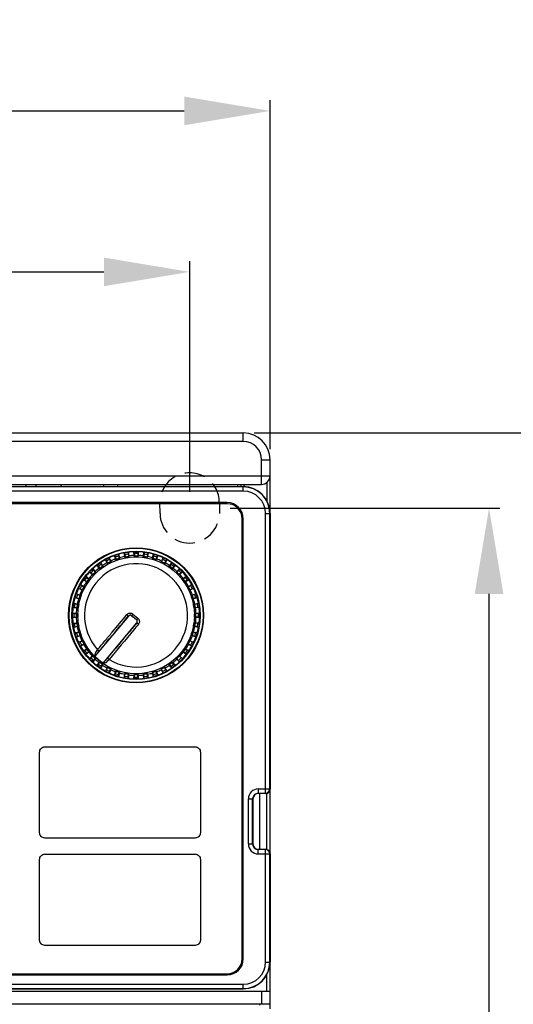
# Model space of a CAD drawing. Header units: millimetres. Extents: x 0 to 1132, y 0 to 772.
# Tile 30 of 39: x 174 to 221, y 622 to 713. Entities that reach past the tile are written whole.
import ezdxf

# ---------------------------------------------------------------- set-up
doc = ezdxf.new("R2010")
doc.units = ezdxf.units.MM
doc.header["$LTSCALE"] = 60.775
doc.header["$PDMODE"] = 3
doc.header["$PDSIZE"] = 0.3
doc.linetypes.add('HIDDEN2', pattern=[4.7625, 3.175, -1.5875])
doc.layers.get('0').update_dxf_attribs({"linetype": 'CONTINUOUS'})
doc.layers.get('Defpoints').update_dxf_attribs({"linetype": 'CONTINUOUS'})
for name, color, linetype in [('07_ALL_FEATURES', 7, 'CONTINUOUS'), ('DIM', 7, 'CONTINUOUS'), ('MS300-KNOB_DXF_CONTINUOUS_LINE', 7, 'CONTINUOUS'), ('MS300-MEMBRADXF_CONTINUOUS_LINE', 7, 'CONTINUOUS')]:
    doc.layers.add(name, color=color, linetype=linetype)
doc.styles.get("Standard").update_dxf_attribs({"font": 'micross.ttf'})
doc.dimstyles.new('DIMSTYLE_1', dxfattribs={"dimtxt": 10, "dimasz": 3, "dimexe": 1, "dimexo": 1, "dimgap": 2.5, "dimtad": 1, "dimdec": 0, "dimzin": 0, "dimdsep": 46, "dimtxsty": 'Standard', "dimblk": '_FILLED', "dimblk1": '_FILLED', "dimblk2": '_FILLED', "dimcen": 0.09, "dimadec": 0, "dimazin": 0, "dimtp": 0.1, "dimtm": 0.1, "dimtfac": 1, "dimtdec": 0, "dimtofl": 0, "dimtmove": 0, "dimatfit": 3, "dimldrblk": '_FILLED', "dimfxl": 1, "dimtolj": 1, "dimtzin": 0, "dimarcsym": 0})
doc.dimstyles.new('DIMSTYLE_2', dxfattribs={"dimtxt": 10, "dimasz": 3, "dimexe": 1, "dimexo": 1, "dimgap": 2.5, "dimtad": 1, "dimdec": 1, "dimzin": 0, "dimdsep": 46, "dimtxsty": 'Standard', "dimblk": '_FILLED', "dimblk1": '_FILLED', "dimblk2": '_FILLED', "dimcen": 0.09, "dimadec": 0, "dimazin": 0, "dimtp": 0.1, "dimtm": 0.1, "dimtfac": 1, "dimtdec": 1, "dimtofl": 0, "dimtmove": 0, "dimatfit": 3, "dimldrblk": '_FILLED', "dimfxl": 1, "dimtolj": 1, "dimtzin": 0, "dimarcsym": 0})

# ---------------------------------------------------------------- blocks, each defined once
blk = doc.blocks.new('_FILLED')
at = {"color": 0, "linetype": 'ByBlock'}
blk.add_solid([(0, 0), (-1, 0.167), (-1, -0.167)], dxfattribs=at)
blk = doc.blocks.new('*D2')
at = {"layer": 'Defpoints', "color": 0, "linetype": 'Continuous', "transparency": 16777216}
for p in [(197.851, 704.847), (88.851, 672.347), (197.851, 672.347)]:
    blk.add_point(p, dxfattribs=at)
at = {"layer": 'DIM', "color": 0, "linetype": 'Continuous', "lineweight": -2, "transparency": 16777216}
for p, q in [((88.851, 673.347), (88.851, 705.847)), ((197.851, 673.347), (197.851, 705.847)), ((96.851, 704.847), (189.851, 704.847))]:
    blk.add_line(p, q, dxfattribs=at)
at = {"layer": 'DIM', "color": 0, "linetype": 'Continuous', "lineweight": -2, "transparency": 16777216, "xscale": 8, "yscale": 8, "zscale": 8, "rotation": 180}
blk.add_blockref('_FILLED', (88.851, 704.847), dxfattribs=at)
at = {"layer": 'DIM', "color": 0, "linetype": 'Continuous', "lineweight": -2, "transparency": 16777216, "xscale": 8, "yscale": 8, "zscale": 8}
blk.add_blockref('_FILLED', (197.851, 704.847), dxfattribs=at)
at = {"layer": 'DIM', "color": 0, "linetype": 'Continuous', "transparency": 16777216, "insert": (143.351, 713.347), "char_height": 6, "attachment_point": 2}
blk.add_mtext('\\A1;W', dxfattribs=at)
blk = doc.blocks.new('*D3')
at = {"layer": 'Defpoints', "color": 0, "linetype": 'Continuous', "transparency": 16777216}
for p in [(190.351, 689.847), (96.351, 668.355), (190.351, 668.355)]:
    blk.add_point(p, dxfattribs=at)
at = {"layer": 'DIM', "color": 0, "linetype": 'Continuous', "lineweight": -2, "transparency": 16777216}
for p, q in [((96.351, 669.355), (96.351, 690.847)), ((190.351, 669.355), (190.351, 690.847)), ((104.351, 689.847), (182.351, 689.847))]:
    blk.add_line(p, q, dxfattribs=at)
at = {"layer": 'DIM', "color": 0, "linetype": 'Continuous', "lineweight": -2, "transparency": 16777216, "xscale": 8, "yscale": 8, "zscale": 8, "rotation": 180}
blk.add_blockref('_FILLED', (96.351, 689.847), dxfattribs=at)
at = {"layer": 'DIM', "color": 0, "linetype": 'Continuous', "lineweight": -2, "transparency": 16777216, "xscale": 8, "yscale": 8, "zscale": 8}
blk.add_blockref('_FILLED', (190.351, 689.847), dxfattribs=at)
at = {"layer": 'DIM', "color": 0, "linetype": 'Continuous', "transparency": 16777216, "insert": (143.601, 698.449), "char_height": 6, "attachment_point": 2}
blk.add_mtext('\\A1;W1', dxfattribs=at)
blk = doc.blocks.new('*D4')
at = {"layer": 'Defpoints', "color": 0, "linetype": 'Continuous', "transparency": 16777216}
for p in [(195.351, 674.847), (195.351, 467.847), (233.277, 467.847)]:
    blk.add_point(p, dxfattribs=at)
at = {"layer": 'DIM', "color": 0, "linetype": 'Continuous', "lineweight": -2, "transparency": 16777216}
for p, q in [((196.351, 674.847), (234.277, 674.847)), ((233.277, 666.847), (233.277, 475.847)), ((196.351, 467.847), (234.277, 467.847))]:
    blk.add_line(p, q, dxfattribs=at)
at = {"layer": 'DIM', "color": 0, "linetype": 'Continuous', "lineweight": -2, "transparency": 16777216, "xscale": 8, "yscale": 8, "zscale": 8}
for p, rotation in [((233.277, 674.847), 90), ((233.277, 467.847), 270)]:
    blk.add_blockref('_FILLED', p, dxfattribs=dict(at, rotation=rotation))
at = {"layer": 'DIM', "color": 0, "linetype": 'Continuous', "transparency": 16777216, "insert": (224.777, 571.347), "char_height": 6, "attachment_point": 2, "rotation": 90}
blk.add_mtext('\\A1;H', dxfattribs=at)
blk = doc.blocks.new('*D5')
at = {"layer": 'Defpoints', "color": 0, "linetype": 'Continuous', "transparency": 16777216}
for p in [(193.12, 667.847), (218.277, 667.847), (190.351, 474.097)]:
    blk.add_point(p, dxfattribs=at)
at = {"layer": 'DIM', "color": 0, "linetype": 'Continuous', "lineweight": -2, "transparency": 16777216}
for p, q in [((194.12, 667.847), (219.277, 667.847)), ((218.277, 482.097), (218.277, 659.847)), ((191.351, 474.097), (219.277, 474.097))]:
    blk.add_line(p, q, dxfattribs=at)
at = {"layer": 'DIM', "color": 0, "linetype": 'Continuous', "lineweight": -2, "transparency": 16777216, "xscale": 8, "yscale": 8, "zscale": 8}
for p, rotation in [((218.277, 667.847), 90), ((218.277, 474.097), 270)]:
    blk.add_blockref('_FILLED', p, dxfattribs=dict(at, rotation=rotation))
at = {"layer": 'DIM', "color": 0, "linetype": 'Continuous', "transparency": 16777216, "insert": (209.674, 571.347), "char_height": 6, "attachment_point": 2, "rotation": 90}
blk.add_mtext('\\A1;H1', dxfattribs=at)
blk = doc.blocks.new('HOLE')
at = {"layer": '07_ALL_FEATURES', "linetype": 'HIDDEN2', "ltscale": 0.01}
for p, q in [((211.896, 657.225), (211.893, 658.225)), ((217.433, 658.225), (217.43, 657.225))]:
    blk.add_line(p, q, dxfattribs=at)
for centre, major_axis, start_param, end_param in [((214.663, 658.234), (0, 2.77), -1.573852, 1.573852), ((214.663, 657.234), (0, 2.767), -4.709334, -1.573852)]:
    blk.add_ellipse(centre, major_axis=major_axis, ratio=0.999995, start_param=start_param, end_param=end_param, dxfattribs=at)

msp = doc.modelspace()

# ---------------------------------------------------------------- linework, layer by layer
at = {"linetype": 'Continuous'}
for p, q in [((91.351, 674.847), (195.351, 674.847)), ((195.351, 674.047), (195.351, 674.847)), ((195.351, 674.047), (131.824, 674.047)), ((197.051, 670.047), (197.051, 672.347)), ((197.051, 672.347), (197.851, 672.347)), ((197.851, 667.347), (197.851, 672.347)), ((129.771, 670.847), (197.851, 670.847)), ((130.582, 670.047), (197.051, 670.047)), ((132.351, 669.847), (195.351, 669.847)), ((195.351, 669.819), (132.351, 669.819)), ((175.101, 669.847), (175.101, 670.047)), ((176.001, 670.047), (176.001, 669.847)), ((182.311, 670.047), (182.311, 669.847)), ((183.611, 670.047), (183.611, 669.847)), ((194.851, 669.847), (194.851, 670.047)), ((195.159, 669.847), (195.159, 670.047)), ((195.351, 669.419), (195.351, 669.847)), ((195.459, 669.847), (195.459, 670.047)), ((197.551, 670.222), (197.551, 668.526)), ((195.351, 669.419), (132.351, 669.419)), ((193.851, 668.347), (133.851, 668.347)), ((193.851, 668.247), (133.851, 668.247)), ((197.423, 641.275), (197.423, 667.347)), ((197.423, 667.347), (197.851, 667.347)), ((197.823, 641.675), (197.823, 667.347)), ((197.851, 667.347), (197.851, 641.647)), ((195.251, 625.847), (195.251, 666.847)), ((195.351, 625.847), (195.351, 666.847)), ((196.751, 641.675), (196.751, 641.247)), ((196.751, 641.675), (197.823, 641.675)), ((196.751, 641.275), (197.423, 641.275)), ((197.423, 641.275), (197.451, 641.247)), ((197.823, 641.675), (197.851, 641.647)), ((197.851, 635.647), (197.851, 641.647)), ((195.823, 636.547), (195.823, 640.747)), ((195.823, 640.747), (196.251, 640.747)), ((196.223, 636.547), (196.223, 640.747)), ((196.251, 640.747), (196.251, 636.547)), ((197.451, 641.247), (196.751, 641.247)), ((196.851, 641.247), (196.851, 636.047)), ((197.551, 636.047), (197.551, 641.247)), ((195.823, 636.547), (196.251, 636.547)), ((196.751, 635.619), (196.751, 636.047)), ((197.451, 636.047), (196.751, 636.047)), ((197.423, 636.019), (196.751, 636.019)), ((197.451, 636.047), (197.423, 636.019)), ((197.423, 625.547), (197.423, 636.019)), ((196.751, 635.619), (197.823, 635.619)), ((197.851, 635.647), (197.823, 635.619)), ((197.823, 625.547), (197.823, 635.619)), ((197.851, 635.647), (197.851, 625.547)), ((197.423, 625.547), (197.851, 625.547)), ((197.851, 621.182), (197.851, 625.547)), ((133.851, 624.447), (193.851, 624.447)), ((133.851, 624.347), (193.851, 624.347)), ((197.551, 622.847), (197.551, 624.367)), ((132.351, 623.475), (195.351, 623.475)), ((132.351, 623.075), (195.351, 623.075)), ((132.351, 623.047), (195.351, 623.047)), ((195.351, 623.047), (195.351, 623.475)), ((129.771, 622.847), (197.851, 622.847)), ((197.051, 622.847), (197.051, 621.61)), ((197.051, 621.61), (130.624, 621.61)), ((196.851, 621.608), (196.851, 621.538))]:
    msp.add_line(p, q, dxfattribs=at)
for centre, radius, start, end in [((195.351, 672.347), 2.5, 0, 90), ((195.351, 672.347), 1.7, 0, 90), ((197.051, 670.847), 0.8, 270, 0), ((175.551, 667.847), 3.5, 34.85743, 38.94941), ((195.351, 667.347), 2.5, 0, 90), ((195.351, 667.347), 2.472, 0, 90), ((195.351, 667.347), 2.072, 0, 90), ((193.851, 666.847), 1.5, 0, 90), ((193.851, 666.847), 1.4, 0, 90), ((196.751, 640.747), 0.928, 90, 180), ((196.751, 640.747), 0.528, 90, 180), ((197.423, 641.675), 0.4, 270.02106, 359.97894), ((196.751, 640.747), 0.5, 90, 180), ((196.751, 636.547), 0.928, 180, 270), ((196.751, 636.547), 0.528, 180, 270), ((196.751, 636.547), 0.5, 180, 270), ((197.423, 635.618), 0.4, 0.02105, 89.97895), ((193.851, 625.847), 1.5, 270, 0), ((193.851, 625.847), 1.4, 270, 0), ((195.351, 625.547), 2.5, 270, 0), ((195.351, 625.547), 2.472, 270, 0), ((195.351, 625.547), 2.072, 270, 0)]:
    msp.add_arc(centre, radius, start, end, dxfattribs=at)
for centre, major_axis, ratio, start_param, end_param in [((197.451, 641.647), (0.283, -0.283), 0.999695, -0.785246, 0.785246), ((197.451, 635.647), (0.283, 0.283), 0.999695, -0.785246, 0.785246), ((197.051, 621.608), (0.8, 0), 0.003491, 6.283185, 7.853982)]:
    msp.add_ellipse(centre, major_axis=major_axis, ratio=ratio, start_param=start_param, end_param=end_param, dxfattribs=at)
at = {"layer": 'MS300-KNOB_DXF_CONTINUOUS_LINE', "linetype": 'Continuous'}
for p, q in [((183.33, 663.421), (183.71, 663.545)), ((183.331, 663.418), (183.33, 663.421)), ((183.33, 663.421), (183.41, 663.293)), ((183.445, 663.099), (183.331, 663.418)), ((183.41, 663.293), (183.721, 663.394)), ((183.41, 663.293), (183.49, 663.075)), ((183.71, 663.545), (183.721, 663.394)), ((183.711, 663.541), (183.71, 663.545)), ((183.711, 663.541), (183.806, 663.216)), ((183.721, 663.394), (183.784, 663.171)), ((184.227, 663.669), (184.622, 663.731)), ((184.227, 663.665), (184.227, 663.669)), ((184.227, 663.669), (184.286, 663.53)), ((184.29, 663.332), (184.227, 663.665)), ((184.286, 663.53), (184.608, 663.581)), ((184.286, 663.53), (184.331, 663.302)), ((184.346, 663.201), (184.29, 663.332)), ((184.331, 663.302), (184.636, 663.35)), ((184.346, 663.201), (184.331, 663.302)), ((184.622, 663.731), (184.608, 663.581)), ((184.608, 663.581), (184.636, 663.35)), ((184.622, 663.728), (184.622, 663.731)), ((184.622, 663.728), (184.665, 663.392)), ((184.636, 663.35), (184.652, 663.249)), ((184.665, 663.392), (184.652, 663.249)), ((185.151, 663.77), (185.151, 663.773)), ((185.151, 663.773), (185.188, 663.627)), ((185.151, 663.773), (185.551, 663.773)), ((185.162, 663.431), (185.151, 663.77)), ((185.196, 663.292), (185.162, 663.431)), ((185.188, 663.627), (185.196, 663.394)), ((185.188, 663.627), (185.515, 663.627)), ((185.196, 663.292), (185.196, 663.394)), ((185.196, 663.394), (185.506, 663.394)), ((185.515, 663.627), (185.506, 663.394)), ((185.541, 663.431), (185.506, 663.292)), ((185.506, 663.394), (185.506, 663.292)), ((185.551, 663.773), (185.515, 663.627)), ((185.551, 663.77), (185.541, 663.431)), ((185.551, 663.77), (185.551, 663.773)), ((186.037, 663.392), (186.08, 663.728)), ((186.05, 663.249), (186.037, 663.392)), ((186.05, 663.249), (186.066, 663.35)), ((186.094, 663.581), (186.066, 663.35)), ((186.066, 663.35), (186.372, 663.302)), ((186.08, 663.728), (186.081, 663.731)), ((186.081, 663.731), (186.094, 663.581)), ((186.081, 663.731), (186.476, 663.669)), ((186.094, 663.581), (186.417, 663.53)), ((186.412, 663.332), (186.356, 663.201)), ((186.372, 663.302), (186.356, 663.201)), ((186.417, 663.53), (186.372, 663.302)), ((186.475, 663.665), (186.412, 663.332)), ((186.476, 663.669), (186.417, 663.53)), ((186.475, 663.665), (186.476, 663.669)), ((186.896, 663.216), (186.991, 663.541)), ((186.982, 663.394), (186.918, 663.171)), ((186.992, 663.545), (186.982, 663.394)), ((186.982, 663.394), (187.293, 663.293)), ((186.991, 663.541), (186.992, 663.545)), ((186.992, 663.545), (187.373, 663.421)), ((187.293, 663.293), (187.213, 663.075)), ((187.372, 663.418), (187.257, 663.099)), ((187.373, 663.421), (187.293, 663.293)), ((187.372, 663.418), (187.373, 663.421)), ((181.706, 662.524), (182.03, 662.759)), ((181.708, 662.521), (181.706, 662.524)), ((181.706, 662.524), (181.822, 662.427)), ((181.915, 662.253), (181.708, 662.521)), ((181.822, 662.427), (182.086, 662.619)), ((181.822, 662.427), (181.965, 662.244)), ((181.965, 662.244), (182.215, 662.426)), ((182.03, 662.759), (182.086, 662.619)), ((182.032, 662.756), (182.03, 662.759)), ((182.032, 662.756), (182.222, 662.476)), ((182.086, 662.619), (182.215, 662.426)), ((182.215, 662.426), (182.276, 662.343)), ((182.222, 662.476), (182.276, 662.343)), ((182.483, 663.036), (182.839, 663.218)), ((182.484, 663.033), (182.483, 663.036)), ((182.483, 663.036), (182.581, 662.922)), ((182.647, 662.736), (182.484, 663.033)), ((182.581, 662.922), (182.873, 663.071)), ((182.581, 662.922), (182.695, 662.719)), ((182.741, 662.628), (182.647, 662.736)), ((182.695, 662.719), (182.97, 662.86)), ((182.741, 662.628), (182.695, 662.719)), ((182.839, 663.218), (182.873, 663.071)), ((182.84, 663.215), (182.839, 663.218)), ((182.84, 663.215), (182.985, 662.908)), ((182.873, 663.071), (182.97, 662.86)), ((182.97, 662.86), (183.017, 662.769)), ((182.985, 662.908), (183.017, 662.769)), ((183.521, 662.978), (183.445, 663.099)), ((183.49, 663.075), (183.784, 663.171)), ((183.521, 662.978), (183.49, 663.075)), ((183.784, 663.171), (183.816, 663.073)), ((183.806, 663.216), (183.816, 663.073)), ((186.887, 663.073), (186.896, 663.216)), ((186.887, 663.073), (186.918, 663.171)), ((186.918, 663.171), (187.213, 663.075)), ((187.257, 663.099), (187.181, 662.978)), ((187.213, 663.075), (187.181, 662.978)), ((187.686, 662.769), (187.717, 662.908)), ((187.686, 662.769), (187.732, 662.86)), ((187.717, 662.908), (187.862, 663.215)), ((187.83, 663.071), (187.732, 662.86)), ((187.732, 662.86), (188.008, 662.719)), ((187.863, 663.218), (187.83, 663.071)), ((187.83, 663.071), (188.121, 662.922)), ((187.862, 663.215), (187.863, 663.218)), ((187.863, 663.218), (188.22, 663.036)), ((188.055, 662.736), (187.961, 662.628)), ((188.008, 662.719), (187.961, 662.628)), ((188.121, 662.922), (188.008, 662.719)), ((188.218, 663.033), (188.055, 662.736)), ((188.22, 663.036), (188.121, 662.922)), ((188.218, 663.033), (188.22, 663.036)), ((188.427, 662.343), (188.48, 662.476)), ((188.427, 662.343), (188.487, 662.426)), ((188.48, 662.476), (188.671, 662.756)), ((188.616, 662.619), (188.487, 662.426)), ((188.487, 662.426), (188.737, 662.244)), ((188.673, 662.759), (188.616, 662.619)), ((188.616, 662.619), (188.881, 662.427)), ((188.671, 662.756), (188.673, 662.759)), ((188.673, 662.759), (188.996, 662.524)), ((188.881, 662.427), (188.737, 662.244)), ((188.994, 662.521), (188.787, 662.253)), ((188.996, 662.524), (188.881, 662.427)), ((188.994, 662.521), (188.996, 662.524)), ((180.439, 661.168), (180.674, 661.492)), ((180.677, 661.49), (180.674, 661.492)), ((180.674, 661.492), (180.771, 661.376)), ((180.677, 661.49), (180.945, 661.282)), ((181.019, 661.896), (181.302, 662.179)), ((181.022, 661.893), (181.019, 661.896)), ((181.019, 661.896), (181.149, 661.818)), ((181.268, 661.661), (181.022, 661.893)), ((181.149, 661.818), (181.38, 662.049)), ((181.149, 661.818), (181.319, 661.66)), ((181.391, 661.588), (181.268, 661.661)), ((181.302, 662.179), (181.38, 662.049)), ((181.304, 662.176), (181.302, 662.179)), ((181.304, 662.176), (181.537, 661.929)), ((181.319, 661.66), (181.538, 661.879)), ((181.391, 661.588), (181.319, 661.66)), ((181.38, 662.049), (181.538, 661.879)), ((181.537, 661.929), (181.61, 661.807)), ((181.538, 661.879), (181.61, 661.807)), ((182.025, 662.161), (181.915, 662.253)), ((182.025, 662.161), (181.965, 662.244)), ((188.787, 662.253), (188.677, 662.161)), ((188.737, 662.244), (188.677, 662.161)), ((189.092, 661.807), (189.166, 661.929)), ((189.092, 661.807), (189.165, 661.879)), ((189.323, 662.049), (189.165, 661.879)), ((189.165, 661.879), (189.383, 661.66)), ((189.166, 661.929), (189.398, 662.176)), ((189.434, 661.661), (189.311, 661.588)), ((189.383, 661.66), (189.311, 661.588)), ((189.4, 662.179), (189.323, 662.049)), ((189.323, 662.049), (189.554, 661.818)), ((189.554, 661.818), (189.383, 661.66)), ((189.398, 662.176), (189.4, 662.179)), ((189.4, 662.179), (189.683, 661.896)), ((189.681, 661.893), (189.434, 661.661)), ((189.683, 661.896), (189.554, 661.818)), ((189.681, 661.893), (189.683, 661.896)), ((189.757, 661.282), (190.025, 661.49)), ((190.028, 661.492), (189.931, 661.376)), ((190.025, 661.49), (190.028, 661.492)), ((190.028, 661.492), (190.263, 661.168)), ((179.98, 660.359), (180.162, 660.715)), ((180.127, 660.325), (180.275, 660.616)), ((180.162, 660.715), (180.275, 660.616)), ((180.165, 660.714), (180.162, 660.715)), ((180.165, 660.714), (180.462, 660.551)), ((180.275, 660.616), (180.478, 660.503)), ((180.442, 661.166), (180.439, 661.168)), ((180.439, 661.168), (180.579, 661.112)), ((180.722, 660.976), (180.442, 661.166)), ((180.462, 660.551), (180.569, 660.457)), ((180.579, 661.112), (180.771, 661.376)), ((180.579, 661.112), (180.772, 660.982)), ((180.855, 660.922), (180.722, 660.976)), ((180.771, 661.376), (180.954, 661.233)), ((180.772, 660.982), (180.954, 661.233)), ((180.855, 660.922), (180.772, 660.982)), ((180.945, 661.282), (181.037, 661.173)), ((180.954, 661.233), (181.037, 661.173)), ((189.666, 661.173), (189.757, 661.282)), ((189.666, 661.173), (189.748, 661.233)), ((189.931, 661.376), (189.748, 661.233)), ((189.748, 661.233), (189.93, 660.982)), ((189.93, 660.982), (189.848, 660.922)), ((189.98, 660.976), (189.848, 660.922)), ((190.123, 661.112), (189.93, 660.982)), ((189.931, 661.376), (190.123, 661.112)), ((190.26, 661.166), (189.98, 660.976)), ((190.263, 661.168), (190.123, 661.112)), ((190.133, 660.457), (190.241, 660.551)), ((190.427, 660.616), (190.224, 660.503)), ((190.241, 660.551), (190.538, 660.714)), ((190.26, 661.166), (190.263, 661.168)), ((190.541, 660.715), (190.427, 660.616)), ((190.427, 660.616), (190.575, 660.325)), ((190.538, 660.714), (190.541, 660.715)), ((190.541, 660.715), (190.722, 660.359)), ((179.653, 659.488), (179.777, 659.868)), ((179.777, 659.868), (179.905, 659.788)), ((179.78, 659.867), (179.777, 659.868)), ((179.78, 659.867), (180.099, 659.753)), ((179.804, 659.477), (179.905, 659.788)), ((179.905, 659.788), (180.123, 659.708)), ((179.98, 660.359), (180.127, 660.325)), ((179.983, 660.357), (179.98, 660.359)), ((180.29, 660.213), (179.983, 660.357)), ((180.027, 659.414), (180.123, 659.708)), ((180.099, 659.753), (180.22, 659.677)), ((180.123, 659.708), (180.22, 659.677)), ((180.127, 660.325), (180.338, 660.227)), ((180.429, 660.181), (180.29, 660.213)), ((180.338, 660.227), (180.478, 660.503)), ((180.429, 660.181), (180.338, 660.227)), ((180.478, 660.503), (180.569, 660.457)), ((190.133, 660.457), (190.224, 660.503)), ((190.224, 660.503), (190.364, 660.227)), ((190.364, 660.227), (190.273, 660.181)), ((190.413, 660.213), (190.273, 660.181)), ((190.575, 660.325), (190.364, 660.227)), ((190.719, 660.357), (190.413, 660.213)), ((190.482, 659.677), (190.603, 659.753)), ((190.482, 659.677), (190.58, 659.708)), ((190.722, 660.359), (190.575, 660.325)), ((190.798, 659.788), (190.58, 659.708)), ((190.58, 659.708), (190.675, 659.414)), ((190.603, 659.753), (190.922, 659.867)), ((190.719, 660.357), (190.722, 660.359)), ((190.926, 659.868), (190.798, 659.788)), ((190.798, 659.788), (190.899, 659.477)), ((190.922, 659.867), (190.926, 659.868)), ((190.926, 659.868), (191.049, 659.488)), ((179.467, 658.576), (179.529, 658.971)), ((179.532, 658.971), (179.529, 658.971)), ((179.529, 658.971), (179.668, 658.912)), ((179.532, 658.971), (179.865, 658.907)), ((179.617, 658.589), (179.668, 658.912)), ((179.653, 659.488), (179.804, 659.477)), ((179.656, 659.487), (179.653, 659.488)), ((179.982, 659.392), (179.656, 659.487)), ((179.668, 658.912), (179.896, 658.867)), ((179.804, 659.477), (180.027, 659.414)), ((179.848, 658.562), (179.896, 658.867)), ((179.865, 658.907), (179.997, 658.851)), ((179.896, 658.867), (179.997, 658.851)), ((180.124, 659.382), (179.982, 659.392)), ((180.124, 659.382), (180.027, 659.414)), ((190.675, 659.414), (190.578, 659.382)), ((190.721, 659.392), (190.578, 659.382)), ((190.899, 659.477), (190.675, 659.414)), ((190.705, 658.851), (190.837, 658.907)), ((190.705, 658.851), (190.806, 658.867)), ((191.046, 659.487), (190.721, 659.392)), ((191.034, 658.912), (190.806, 658.867)), ((190.806, 658.867), (190.855, 658.562)), ((190.837, 658.907), (191.17, 658.971)), ((191.049, 659.488), (190.899, 659.477)), ((191.173, 658.971), (191.034, 658.912)), ((191.034, 658.912), (191.086, 658.589)), ((191.046, 659.487), (191.049, 659.488)), ((191.17, 658.971), (191.173, 658.971)), ((191.173, 658.971), (191.236, 658.576)), ((179.425, 657.647), (179.425, 658.047)), ((179.428, 658.047), (179.425, 658.047)), ((179.425, 658.047), (179.571, 658.01)), ((179.428, 658.047), (179.767, 658.036)), ((179.467, 658.576), (179.617, 658.589)), ((179.47, 658.576), (179.467, 658.576)), ((179.806, 658.533), (179.47, 658.576)), ((179.571, 657.683), (179.571, 658.01)), ((179.571, 658.01), (179.803, 658.001)), ((179.617, 658.589), (179.848, 658.562)), ((179.767, 658.036), (179.906, 658.001)), ((179.803, 657.692), (179.803, 658.001)), ((179.803, 658.001), (179.906, 658.001)), ((179.948, 658.546), (179.806, 658.533)), ((179.948, 658.546), (179.848, 658.562)), ((184.647, 657.785), (181.513, 654.05)), ((184.492, 657.914), (184.647, 657.785)), ((185.057, 657.963), (184.929, 657.81)), ((185.388, 657.424), (184.929, 657.81)), ((184.931, 657.813), (185.07, 657.697)), ((185.057, 657.963), (185.195, 657.847)), ((185.195, 657.847), (185.517, 657.577)), ((190.855, 658.562), (190.754, 658.546)), ((190.896, 658.533), (190.754, 658.546)), ((190.797, 658.001), (190.935, 658.036)), ((190.797, 658.001), (190.899, 658.001)), ((191.086, 658.589), (190.855, 658.562)), ((191.232, 658.576), (190.896, 658.533)), ((191.131, 658.01), (190.899, 658.001)), ((190.899, 658.001), (190.899, 657.692)), ((190.935, 658.036), (191.274, 658.047)), ((191.236, 658.576), (191.086, 658.589)), ((191.277, 658.047), (191.131, 658.01)), ((191.131, 658.01), (191.131, 657.683)), ((191.232, 658.576), (191.236, 658.576)), ((191.274, 658.047), (191.277, 658.047)), ((191.277, 658.047), (191.277, 657.647)), ((179.425, 657.647), (179.571, 657.683)), ((179.428, 657.647), (179.425, 657.647)), ((179.767, 657.657), (179.428, 657.647)), ((179.47, 657.118), (179.467, 657.117)), ((179.529, 656.722), (179.467, 657.117)), ((179.467, 657.117), (179.617, 657.104)), ((179.47, 657.118), (179.806, 657.16)), ((179.571, 657.683), (179.803, 657.692)), ((179.617, 657.104), (179.848, 657.132)), ((179.668, 656.781), (179.617, 657.104)), ((179.906, 657.692), (179.767, 657.657)), ((179.906, 657.692), (179.803, 657.692)), ((179.806, 657.16), (179.948, 657.148)), ((179.848, 657.132), (179.948, 657.148)), ((179.896, 656.826), (179.848, 657.132)), ((182.279, 653.407), (185.413, 657.142)), ((185.07, 657.697), (185.391, 657.427)), ((185.517, 657.577), (185.388, 657.424)), ((190.754, 657.148), (190.896, 657.16)), ((190.754, 657.148), (190.855, 657.132)), ((190.899, 657.692), (190.797, 657.692)), ((190.935, 657.657), (190.797, 657.692)), ((190.855, 657.132), (190.806, 656.826)), ((191.086, 657.104), (190.855, 657.132)), ((190.896, 657.16), (191.232, 657.118)), ((191.131, 657.683), (190.899, 657.692)), ((191.274, 657.647), (190.935, 657.657)), ((191.086, 657.104), (191.034, 656.781)), ((191.236, 657.117), (191.086, 657.104)), ((191.277, 657.647), (191.131, 657.683)), ((191.236, 657.117), (191.173, 656.722)), ((191.232, 657.118), (191.236, 657.117)), ((191.274, 657.647), (191.277, 657.647)), ((179.529, 656.722), (179.668, 656.781)), ((179.532, 656.723), (179.529, 656.722)), ((179.865, 656.786), (179.532, 656.723)), ((179.653, 656.206), (179.804, 656.216)), ((179.656, 656.207), (179.653, 656.206)), ((179.777, 655.825), (179.653, 656.206)), ((179.656, 656.207), (179.982, 656.301)), ((179.668, 656.781), (179.896, 656.826)), ((180.099, 655.941), (179.78, 655.826)), ((179.804, 656.216), (180.027, 656.279)), ((179.905, 655.905), (179.804, 656.216)), ((179.997, 656.842), (179.865, 656.786)), ((179.997, 656.842), (179.896, 656.826)), ((179.905, 655.905), (180.123, 655.985)), ((179.982, 656.301), (180.124, 656.311)), ((180.027, 656.279), (180.124, 656.311)), ((180.123, 655.985), (180.027, 656.279)), ((180.22, 656.017), (180.099, 655.941)), ((180.22, 656.017), (180.123, 655.985)), ((190.58, 655.985), (190.482, 656.017)), ((190.603, 655.941), (190.482, 656.017)), ((190.578, 656.311), (190.675, 656.279)), ((190.578, 656.311), (190.721, 656.301)), ((190.675, 656.279), (190.58, 655.985)), ((190.798, 655.905), (190.58, 655.985)), ((190.922, 655.826), (190.603, 655.941)), ((190.899, 656.216), (190.675, 656.279)), ((190.806, 656.826), (190.705, 656.842)), ((190.837, 656.786), (190.705, 656.842)), ((190.721, 656.301), (191.046, 656.207)), ((190.899, 656.216), (190.798, 655.905)), ((191.034, 656.781), (190.806, 656.826)), ((191.17, 656.723), (190.837, 656.786)), ((191.049, 656.206), (190.899, 656.216)), ((191.049, 656.206), (190.926, 655.825)), ((191.173, 656.722), (191.034, 656.781)), ((191.046, 656.207), (191.049, 656.206)), ((191.17, 656.723), (191.173, 656.722)), ((179.777, 655.825), (179.905, 655.905)), ((179.78, 655.826), (179.777, 655.825)), ((179.98, 655.334), (180.127, 655.368)), ((179.983, 655.336), (179.98, 655.334)), ((180.162, 654.978), (179.98, 655.334)), ((179.983, 655.336), (180.29, 655.48)), ((180.127, 655.368), (180.338, 655.466)), ((180.275, 655.077), (180.127, 655.368)), ((180.162, 654.978), (180.275, 655.077)), ((180.462, 655.142), (180.165, 654.979)), ((180.275, 655.077), (180.478, 655.19)), ((180.29, 655.48), (180.429, 655.512)), ((180.338, 655.466), (180.429, 655.512)), ((180.478, 655.19), (180.338, 655.466)), ((180.569, 655.237), (180.462, 655.142)), ((180.569, 655.237), (180.478, 655.19)), ((190.224, 655.19), (190.133, 655.237)), ((190.241, 655.142), (190.133, 655.237)), ((190.364, 655.466), (190.224, 655.19)), ((190.427, 655.077), (190.224, 655.19)), ((190.538, 654.979), (190.241, 655.142)), ((190.273, 655.512), (190.364, 655.466)), ((190.273, 655.512), (190.413, 655.48)), ((190.575, 655.368), (190.364, 655.466)), ((190.413, 655.48), (190.719, 655.336)), ((190.575, 655.368), (190.427, 655.077)), ((190.541, 654.978), (190.427, 655.077)), ((190.722, 655.334), (190.541, 654.978)), ((190.722, 655.334), (190.575, 655.368)), ((190.719, 655.336), (190.722, 655.334)), ((190.926, 655.825), (190.798, 655.905)), ((190.922, 655.826), (190.926, 655.825)), ((180.165, 654.979), (180.162, 654.978)), ((180.439, 654.525), (180.579, 654.581)), ((180.442, 654.527), (180.439, 654.525)), ((180.674, 654.201), (180.439, 654.525)), ((180.442, 654.527), (180.722, 654.718)), ((180.579, 654.581), (180.772, 654.711)), ((180.771, 654.317), (180.579, 654.581)), ((180.674, 654.201), (180.771, 654.317)), ((180.677, 654.203), (180.674, 654.201)), ((180.945, 654.411), (180.677, 654.203)), ((180.722, 654.718), (180.855, 654.771)), ((180.771, 654.317), (180.954, 654.461)), ((180.772, 654.711), (180.855, 654.771)), ((180.954, 654.461), (180.772, 654.711)), ((181.037, 654.521), (180.945, 654.411)), ((181.037, 654.521), (180.954, 654.461)), ((181.268, 654.032), (181.391, 654.105)), ((181.319, 654.033), (181.391, 654.105)), ((181.752, 654.65), (181.913, 654.532)), ((189.311, 654.105), (189.383, 654.033)), ((189.311, 654.105), (189.434, 654.032)), ((189.748, 654.461), (189.666, 654.521)), ((189.757, 654.411), (189.666, 654.521)), ((189.93, 654.711), (189.748, 654.461)), ((189.931, 654.317), (189.748, 654.461)), ((190.025, 654.203), (189.757, 654.411)), ((189.848, 654.771), (189.93, 654.711)), ((189.848, 654.771), (189.98, 654.718)), ((190.123, 654.581), (189.93, 654.711)), ((190.123, 654.581), (189.931, 654.317)), ((190.028, 654.201), (189.931, 654.317)), ((189.98, 654.718), (190.26, 654.527)), ((190.025, 654.203), (190.028, 654.201)), ((190.263, 654.525), (190.028, 654.201)), ((190.263, 654.525), (190.123, 654.581)), ((190.26, 654.527), (190.263, 654.525)), ((190.538, 654.979), (190.541, 654.978)), ((181.019, 653.798), (181.149, 653.875)), ((181.022, 653.8), (181.019, 653.798)), ((181.302, 653.515), (181.019, 653.798)), ((181.022, 653.8), (181.268, 654.032)), ((181.149, 653.875), (181.319, 654.033)), ((181.38, 653.644), (181.149, 653.875)), ((181.302, 653.515), (181.38, 653.644)), ((181.304, 653.517), (181.302, 653.515)), ((181.537, 653.764), (181.304, 653.517)), ((181.538, 653.814), (181.319, 654.033)), ((181.38, 653.644), (181.538, 653.814)), ((181.61, 653.887), (181.537, 653.764)), ((181.61, 653.887), (181.538, 653.814)), ((181.706, 653.17), (181.822, 653.267)), ((181.708, 653.172), (181.915, 653.44)), ((181.822, 653.267), (181.965, 653.449)), ((182.086, 653.074), (181.822, 653.267)), ((181.915, 653.44), (182.025, 653.532)), ((181.965, 653.449), (182.025, 653.532)), ((182.215, 653.267), (181.965, 653.449)), ((182.222, 653.217), (182.032, 652.937)), ((182.086, 653.074), (182.215, 653.267)), ((182.276, 653.35), (182.215, 653.267)), ((182.276, 653.35), (182.222, 653.217)), ((182.828, 653.747), (182.684, 653.885)), ((188.487, 653.267), (188.427, 653.35)), ((188.48, 653.217), (188.427, 653.35)), ((188.671, 652.937), (188.48, 653.217)), ((188.737, 653.449), (188.487, 653.267)), ((188.616, 653.074), (188.487, 653.267)), ((188.881, 653.267), (188.616, 653.074)), ((188.677, 653.532), (188.737, 653.449)), ((188.677, 653.532), (188.787, 653.44)), ((188.881, 653.267), (188.737, 653.449)), ((188.787, 653.44), (188.994, 653.172)), ((188.996, 653.17), (188.881, 653.267)), ((189.165, 653.814), (189.092, 653.887)), ((189.166, 653.764), (189.092, 653.887)), ((189.383, 654.033), (189.165, 653.814)), ((189.323, 653.644), (189.165, 653.814)), ((189.398, 653.517), (189.166, 653.764)), ((189.554, 653.875), (189.323, 653.644)), ((189.4, 653.515), (189.323, 653.644)), ((189.554, 653.875), (189.383, 654.033)), ((189.398, 653.517), (189.4, 653.515)), ((189.683, 653.798), (189.4, 653.515)), ((189.434, 654.032), (189.681, 653.8)), ((189.683, 653.798), (189.554, 653.875)), ((189.681, 653.8), (189.683, 653.798)), ((181.708, 653.172), (181.706, 653.17)), ((182.03, 652.935), (181.706, 653.17)), ((182.03, 652.935), (182.086, 653.074)), ((182.032, 652.937), (182.03, 652.935)), ((182.483, 652.657), (182.581, 652.771)), ((182.484, 652.66), (182.483, 652.657)), ((182.839, 652.475), (182.483, 652.657)), ((182.484, 652.66), (182.647, 652.957)), ((182.581, 652.771), (182.695, 652.974)), ((182.873, 652.622), (182.581, 652.771)), ((182.647, 652.957), (182.741, 653.065)), ((182.695, 652.974), (182.741, 653.065)), ((182.97, 652.833), (182.695, 652.974)), ((182.839, 652.475), (182.873, 652.622)), ((182.84, 652.478), (182.839, 652.475)), ((182.985, 652.785), (182.84, 652.478)), ((182.873, 652.622), (182.97, 652.833)), ((183.017, 652.924), (182.97, 652.833)), ((183.017, 652.924), (182.985, 652.785)), ((183.33, 652.272), (183.41, 652.4)), ((183.331, 652.275), (183.33, 652.272)), ((183.71, 652.149), (183.33, 652.272)), ((183.331, 652.275), (183.445, 652.594)), ((183.41, 652.4), (183.49, 652.618)), ((183.721, 652.299), (183.41, 652.4)), ((183.445, 652.594), (183.521, 652.715)), ((183.49, 652.618), (183.521, 652.715)), ((183.784, 652.523), (183.49, 652.618)), ((183.71, 652.149), (183.721, 652.299)), ((183.806, 652.477), (183.711, 652.152)), ((183.721, 652.299), (183.784, 652.523)), ((183.816, 652.62), (183.784, 652.523)), ((183.816, 652.62), (183.806, 652.477)), ((184.227, 652.028), (184.29, 652.361)), ((184.286, 652.163), (184.331, 652.391)), ((184.29, 652.361), (184.346, 652.492)), ((184.331, 652.391), (184.346, 652.492)), ((184.636, 652.343), (184.331, 652.391)), ((184.608, 652.112), (184.636, 652.343)), ((184.665, 652.302), (184.622, 651.965)), ((184.652, 652.444), (184.636, 652.343)), ((184.652, 652.444), (184.665, 652.302)), ((185.162, 652.262), (185.196, 652.401)), ((185.188, 652.067), (185.196, 652.299)), ((185.196, 652.299), (185.196, 652.401)), ((185.506, 652.299), (185.196, 652.299)), ((185.506, 652.401), (185.506, 652.299)), ((185.506, 652.401), (185.541, 652.262)), ((185.515, 652.067), (185.506, 652.299)), ((186.037, 652.302), (186.05, 652.444)), ((186.08, 651.965), (186.037, 652.302)), ((186.066, 652.343), (186.05, 652.444)), ((186.372, 652.391), (186.066, 652.343)), ((186.094, 652.112), (186.066, 652.343)), ((186.356, 652.492), (186.372, 652.391)), ((186.356, 652.492), (186.412, 652.361)), ((186.417, 652.163), (186.372, 652.391)), ((186.412, 652.361), (186.475, 652.028)), ((186.918, 652.523), (186.887, 652.62)), ((186.896, 652.477), (186.887, 652.62)), ((186.991, 652.152), (186.896, 652.477)), ((187.213, 652.618), (186.918, 652.523)), ((186.982, 652.299), (186.918, 652.523)), ((187.293, 652.4), (186.982, 652.299)), ((186.992, 652.149), (186.982, 652.299)), ((187.373, 652.272), (186.992, 652.149)), ((187.181, 652.715), (187.213, 652.618)), ((187.181, 652.715), (187.257, 652.594)), ((187.293, 652.4), (187.213, 652.618)), ((187.257, 652.594), (187.372, 652.275)), ((187.373, 652.272), (187.293, 652.4)), ((187.372, 652.275), (187.373, 652.272)), ((187.732, 652.833), (187.686, 652.924)), ((187.717, 652.785), (187.686, 652.924)), ((187.862, 652.478), (187.717, 652.785)), ((188.008, 652.974), (187.732, 652.833)), ((187.83, 652.622), (187.732, 652.833)), ((188.121, 652.771), (187.83, 652.622)), ((187.863, 652.475), (187.83, 652.622)), ((187.862, 652.478), (187.863, 652.475)), ((188.22, 652.657), (187.863, 652.475)), ((187.961, 653.065), (188.008, 652.974)), ((187.961, 653.065), (188.055, 652.957)), ((188.121, 652.771), (188.008, 652.974)), ((188.055, 652.957), (188.218, 652.66)), ((188.22, 652.657), (188.121, 652.771)), ((188.218, 652.66), (188.22, 652.657)), ((188.673, 652.935), (188.616, 653.074)), ((188.671, 652.937), (188.673, 652.935)), ((188.996, 653.17), (188.673, 652.935)), ((188.994, 653.172), (188.996, 653.17)), ((183.711, 652.152), (183.71, 652.149)), ((184.227, 652.025), (184.286, 652.163)), ((184.227, 652.028), (184.227, 652.025)), ((184.622, 651.962), (184.227, 652.025)), ((184.608, 652.112), (184.286, 652.163)), ((184.622, 651.962), (184.608, 652.112)), ((184.622, 651.965), (184.622, 651.962)), ((185.151, 651.924), (185.162, 652.262)), ((185.151, 651.92), (185.188, 652.067)), ((185.151, 651.924), (185.151, 651.92)), ((185.551, 651.92), (185.151, 651.92)), ((185.515, 652.067), (185.188, 652.067)), ((185.551, 651.92), (185.515, 652.067)), ((185.541, 652.262), (185.551, 651.924)), ((185.551, 651.924), (185.551, 651.92)), ((186.08, 651.965), (186.081, 651.962)), ((186.081, 651.962), (186.094, 652.112)), ((186.476, 652.025), (186.081, 651.962)), ((186.417, 652.163), (186.094, 652.112)), ((186.476, 652.025), (186.417, 652.163)), ((186.475, 652.028), (186.476, 652.025)), ((186.991, 652.152), (186.992, 652.149))]:
    msp.add_line(p, q, dxfattribs=at)
for radius in [5.986, 5.443]:
    msp.add_circle((185.351, 657.847), radius, dxfattribs=at)
for centre, radius, start, end in [((185.351, 657.847), 5.926, 109.93399, 115.06601), ((185.351, 657.847), 5.926, 100.93399, 106.06601), ((185.351, 657.847), 5.587, 100.94489, 106.05511), ((185.351, 657.847), 5.926, 91.93399, 97.06601), ((185.351, 657.847), 5.587, 91.94489, 97.05511), ((185.351, 657.847), 5.448, 88.37254, 91.62746), ((185.351, 657.847), 5.587, 82.94489, 88.05511), ((185.351, 657.847), 5.926, 82.93399, 88.06601), ((185.351, 657.847), 5.587, 73.94489, 79.05511), ((185.351, 657.847), 5.926, 73.93399, 79.06601), ((185.351, 657.847), 5.926, 64.93399, 70.06601), ((185.351, 657.847), 4.814, 238.38588, 221.61402), ((185.351, 657.847), 5.926, 127.93399, 133.06601), ((185.351, 657.847), 5.926, 118.93399, 124.06601), ((185.351, 657.847), 5.587, 118.94489, 124.05511), ((185.351, 657.847), 5.448, 115.37254, 118.62746), ((185.351, 657.847), 5.587, 109.94489, 115.05511), ((185.351, 657.847), 5.448, 106.37254, 109.62746), ((185.351, 657.847), 5.448, 97.37254, 100.62746), ((185.351, 657.847), 5.448, 79.37254, 82.62746), ((185.351, 657.847), 5.448, 70.37254, 73.62746), ((185.351, 657.847), 5.587, 64.94489, 70.05511), ((185.351, 657.847), 5.448, 61.37254, 64.62746), ((185.351, 657.847), 5.587, 55.94489, 61.05511), ((185.351, 657.847), 5.926, 55.93399, 61.06601), ((185.351, 657.847), 5.926, 46.93399, 52.06601), ((185.351, 657.847), 5.926, 136.93399, 142.06601), ((185.351, 657.847), 5.587, 136.94489, 142.05511), ((185.351, 657.847), 5.448, 133.37254, 136.62746), ((185.351, 657.847), 5.587, 127.94489, 133.05511), ((185.351, 657.847), 5.448, 124.37254, 127.62746), ((185.351, 657.847), 5.448, 52.37254, 55.62746), ((185.351, 657.847), 5.587, 46.94489, 52.05511), ((185.351, 657.847), 5.448, 43.37254, 46.62746), ((185.351, 657.847), 5.587, 37.94489, 43.05511), ((185.351, 657.847), 5.926, 37.93399, 43.06601), ((185.351, 657.847), 5.926, 145.93399, 151.06601), ((185.351, 657.847), 5.587, 145.94489, 151.05511), ((185.351, 657.847), 5.448, 142.37254, 145.62746), ((185.351, 657.847), 5.448, 34.37254, 37.62746), ((185.351, 657.847), 5.587, 28.94489, 34.05511), ((185.351, 657.847), 5.926, 28.93399, 34.06601), ((185.351, 657.847), 5.926, 154.93399, 160.06601), ((185.351, 657.847), 5.587, 154.94489, 160.05511), ((185.351, 657.847), 5.448, 160.37254, 163.62746), ((185.351, 657.847), 5.448, 151.37254, 154.62746), ((185.351, 657.847), 5.448, 25.37254, 28.62746), ((185.351, 657.847), 5.587, 19.94489, 25.05511), ((185.351, 657.847), 5.448, 16.37254, 19.62746), ((185.351, 657.847), 5.926, 19.93399, 25.06601), ((185.351, 657.847), 5.926, 163.93399, 169.06601), ((185.351, 657.847), 5.587, 163.94489, 169.05511), ((185.351, 657.847), 5.448, 169.37254, 172.62746), ((185.351, 657.847), 5.448, 7.37254, 10.62746), ((185.351, 657.847), 5.587, 10.94489, 16.05511), ((185.351, 657.847), 5.926, 10.93399, 16.06601), ((185.351, 657.847), 5.926, 172.93399, 178.06601), ((185.351, 657.847), 5.587, 172.94489, 178.05511), ((185.351, 657.847), 5.448, 178.37254, 181.62746), ((184.8, 657.656), 0.204, 50.00492, 140.00394), ((184.8, 657.656), 0.2, 50, 140), ((185.351, 657.847), 5.448, 358.37254, 1.62746), ((185.351, 657.847), 5.587, 1.94489, 7.05511), ((185.351, 657.847), 5.926, 1.93399, 7.06601), ((185.351, 657.847), 5.926, 181.93399, 187.06601), ((185.351, 657.847), 5.587, 181.94489, 187.05511), ((185.351, 657.847), 5.448, 187.37254, 190.62746), ((185.26, 657.271), 0.2, 320, 50), ((185.26, 657.271), 0.204, 320.67984, 49.99785), ((174.806, 644.739), 16.322, 48.75881, 49.44853), ((185.351, 657.847), 5.448, 349.37254, 352.62746), ((185.351, 657.847), 5.587, 352.94489, 358.05511), ((185.351, 657.847), 5.926, 352.93399, 358.06601), ((185.351, 657.847), 5.926, 190.93399, 196.06601), ((185.351, 657.847), 5.587, 190.94489, 196.05511), ((185.351, 657.847), 5.587, 199.94489, 205.05511), ((185.351, 657.847), 5.448, 196.37254, 199.62746), ((185.351, 657.847), 5.587, 334.94489, 340.05511), ((185.351, 657.847), 5.448, 340.37254, 343.62746), ((185.351, 657.847), 5.587, 343.94489, 349.05511), ((185.351, 657.847), 5.926, 343.93399, 349.06601), ((185.351, 657.847), 5.926, 199.93399, 205.06601), ((185.351, 657.847), 5.448, 205.37254, 208.62746), ((185.351, 657.847), 5.587, 208.94489, 214.05511), ((185.351, 657.847), 5.587, 325.94489, 331.05511), ((185.351, 657.847), 5.448, 331.37254, 334.62746), ((185.351, 657.847), 5.926, 334.93399, 340.06601), ((185.351, 657.847), 5.926, 208.93399, 214.06601), ((185.351, 657.847), 5.926, 217.93399, 223.06601), ((185.351, 657.847), 5.448, 214.37254, 217.62746), ((185.351, 657.847), 5.587, 217.94489, 223.05511), ((185.351, 657.847), 5.448, 223.37254, 226.62746), ((185.351, 657.847), 5.448, 313.37254, 316.62746), ((185.351, 657.847), 5.587, 316.94489, 322.05511), ((185.351, 657.847), 5.448, 322.37254, 325.62746), ((185.351, 657.847), 5.926, 316.93399, 322.06601), ((185.351, 657.847), 5.926, 325.93399, 331.06601), ((185.351, 657.847), 5.926, 226.93399, 232.06601), ((183.086, 652.83), 1.991, 142.0299, 142.18928), ((185.351, 657.847), 5.399, 224.68579, 235.31421), ((185.351, 657.847), 5.587, 226.94489, 232.05511), ((185.351, 657.847), 5.448, 232.37254, 235.62746), ((185.351, 657.847), 5.587, 235.94489, 241.05511), ((180.804, 654.745), 1.991, 317.81072, 317.9701), ((185.351, 657.847), 5.587, 298.94489, 304.05511), ((185.351, 657.847), 5.448, 304.37254, 307.62746), ((185.351, 657.847), 5.587, 307.94489, 313.05511), ((185.351, 657.847), 5.926, 307.93399, 313.06601), ((185.351, 657.847), 5.926, 235.93399, 241.06601), ((185.351, 657.847), 5.448, 241.37254, 244.62746), ((185.351, 657.847), 5.926, 244.93399, 250.06601), ((185.351, 657.847), 5.587, 244.94489, 250.05511), ((185.351, 657.847), 5.448, 250.37254, 253.62746), ((185.351, 657.847), 5.587, 253.94489, 259.05511), ((185.351, 657.847), 5.448, 259.37254, 262.62746), ((185.351, 657.847), 5.587, 262.94489, 268.05511), ((185.351, 657.847), 5.448, 268.37254, 271.62746), ((185.351, 657.847), 5.587, 271.94489, 277.05511), ((185.351, 657.847), 5.448, 277.37254, 280.62746), ((185.351, 657.847), 5.587, 280.94489, 286.05511), ((185.351, 657.847), 5.448, 286.37254, 289.62746), ((185.351, 657.847), 5.587, 289.94489, 295.05511), ((185.351, 657.847), 5.926, 289.93399, 295.06601), ((185.351, 657.847), 5.448, 295.37254, 298.62746), ((185.351, 657.847), 5.926, 298.93399, 304.06601), ((185.351, 657.847), 5.926, 253.93399, 259.06601), ((185.351, 657.847), 5.926, 262.93399, 268.06601), ((185.351, 657.847), 5.926, 271.93399, 277.06601), ((185.351, 657.847), 5.926, 280.93399, 286.06601)]:
    msp.add_arc(centre, radius, start, end, dxfattribs=at)
for points, knots in [([(181.752, 654.65), (181.866, 654.786), (182.095, 655.057), (182.551, 655.601), (183.351, 656.553), (184.036, 657.369), (184.492, 657.914)], [0, 0, 0, 0, 0.124842, 0.249779, 0.49979, 1, 1, 1, 1]), ([(181.913, 654.532), (182.14, 654.804), (183.05, 655.889), (183.96, 656.974), (184.643, 657.788)], [0, 0, 0, 0, 0.249775, 1, 1, 1, 1]), ([(184.492, 657.914), (184.526, 657.954), (184.61, 658.021), (184.764, 658.066), (184.923, 658.048), (185.017, 657.996), (185.057, 657.963)], [0, 0, 0, 0, 0.25023, 0.500318, 0.75024, 1, 1, 1, 1]), ([(185.418, 657.141), (185.19, 656.87), (184.279, 655.784), (183.368, 654.699), (182.684, 653.885)], [0, 0, 0, 0, 0.250122, 1, 1, 1, 1]), ([(185.566, 657.013), (185.415, 656.833), (184.503, 655.745), (183.59, 654.656), (182.828, 653.747)], [0, 0, 0, 0, 0.165161, 1, 1, 1, 1]), ([(185.418, 657.141), (185.417, 657.142), (185.416, 657.14), (185.414, 657.14), (185.414, 657.142), (185.413, 657.142), (185.413, 657.142)], [0, 0, 0, 0, 0.360422, 0.611251, 0.810747, 1, 1, 1, 1]), ([(185.517, 657.577), (185.557, 657.543), (185.607, 657.48), (185.646, 657.383), (185.666, 657.28), (185.651, 657.147), (185.6, 657.052), (185.566, 657.013)], [0, 0, 0, 0, 0.24963, 0.375063, 0.500549, 0.750356, 1, 1, 1, 1]), ([(181.752, 654.65), (181.703, 654.594), (181.615, 654.489), (181.526, 654.324), (181.5, 654.176), (181.509, 654.091), (181.516, 654.055)], [0, 0, 0, 0, 0.334232, 0.617342, 0.834575, 1, 1, 1, 1]), ([(181.516, 654.055), (181.573, 654.124), (181.705, 654.283), (181.837, 654.442), (181.913, 654.532)], [0, 0, 0, 0, 0.43051, 1, 1, 1, 1]), ([(182.684, 653.885), (182.609, 653.795), (182.475, 653.637), (182.341, 653.479), (182.283, 653.412)], [0, 0, 0, 0, 0.569497, 1, 1, 1, 1]), ([(182.283, 653.412), (182.319, 653.411), (182.405, 653.417), (182.546, 653.468), (182.694, 653.584), (182.782, 653.689), (182.828, 653.747)], [0, 0, 0, 0, 0.165426, 0.382658, 0.665769, 1, 1, 1, 1])]:
    msp.add_open_spline(points, degree=3, knots=knots, dxfattribs=at)
at = {"layer": 'MS300-MEMBRADXF_CONTINUOUS_LINE', "linetype": 'Continuous'}
for p, q in [((176.349, 637.599), (176.349, 645.095)), ((176.849, 645.595), (190.854, 645.595)), ((191.354, 645.095), (191.354, 637.599)), ((190.854, 637.099), (176.849, 637.099)), ((176.349, 627.599), (176.349, 635.095)), ((176.849, 635.595), (190.854, 635.595)), ((191.354, 635.095), (191.354, 627.599)), ((190.854, 627.099), (176.849, 627.099))]:
    msp.add_line(p, q, dxfattribs=at)
for radius in [6.3, 6.25]:
    msp.add_circle((185.351, 657.847), radius, dxfattribs=at)
for points, knots in [([(176.349, 645.095), (176.349, 645.222), (176.456, 645.487), (176.721, 645.595), (176.849, 645.595)], [0, 0, 0, 0, 0.50005, 1, 1, 1, 1]), ([(190.854, 645.595), (190.981, 645.595), (191.246, 645.487), (191.354, 645.222), (191.354, 645.095)], [0, 0, 0, 0, 0.499901, 1, 1, 1, 1]), ([(191.354, 637.599), (191.354, 637.471), (191.246, 637.206), (190.981, 637.099), (190.854, 637.099)], [0, 0, 0, 0, 0.50005, 1, 1, 1, 1]), ([(176.349, 635.095), (176.349, 635.222), (176.456, 635.487), (176.721, 635.595), (176.849, 635.595)], [0, 0, 0, 0, 0.500032, 1, 1, 1, 1]), ([(190.854, 635.595), (190.981, 635.595), (191.246, 635.487), (191.354, 635.222), (191.354, 635.095)], [0, 0, 0, 0, 0.499918, 1, 1, 1, 1]), ([(191.354, 627.599), (191.354, 627.471), (191.246, 627.206), (190.981, 627.099), (190.854, 627.099)], [0, 0, 0, 0, 0.50005, 1, 1, 1, 1])]:
    msp.add_open_spline(points, degree=3, knots=knots, dxfattribs=at)
for points in [[(176.849, 637.099), (176.721, 637.099), (176.456, 637.206), (176.349, 637.471), (176.349, 637.599)], [(176.849, 627.099), (176.721, 627.099), (176.456, 627.206), (176.349, 627.471), (176.349, 627.599)]]:
    msp.add_open_spline(points, degree=3, dxfattribs=at)

# ---------------------------------------------------------------- block references
msp.add_blockref('HOLE', (-24.312, 10.121))

# ---------------------------------------------------------------- dimensions: what is measured, and where the dimension line sits
at = {"layer": 'DIM', "linetype": 'Continuous'}
for base, p1, p2, text, dimstyle, picture, middle in [((197.851, 704.847), (88.851, 672.347), (197.851, 672.347), 'W', 'DIMSTYLE_1', '*D2', (143.351, 704.847)), ((190.351, 689.847), (96.351, 668.355), (190.351, 668.355), 'W1', 'DIMSTYLE_2', '*D3', (143.601, 689.847))]:
    dim = msp.add_linear_dim(base=base, p1=p1, p2=p2, text=text, dimstyle=dimstyle, override={"dimtxt": 6, "dimasz": 8}, dxfattribs=at)
    dim.commit()
    dim.dimension.update_dxf_attribs({"geometry": picture, "text_midpoint": middle, "dimtype": 160})
for base, p1, p2, angle, text, picture, middle in [((233.277, 467.847), (195.351, 674.847), (195.351, 467.847), 270, 'H', '*D4', (233.277, 571.347)), ((218.277, 667.847), (190.351, 474.097), (193.12, 667.847), 90, 'H1', '*D5', (218.277, 571.347))]:
    dim = msp.add_linear_dim(base=base, p1=p1, p2=p2, angle=angle, text=text, dimstyle='DIMSTYLE_2', override={"dimtxt": 6, "dimasz": 8}, dxfattribs=at)
    dim.commit()
    dim.dimension.update_dxf_attribs({"geometry": picture, "text_midpoint": middle, "dimtype": 160})

doc.saveas('drawing.dxf')
